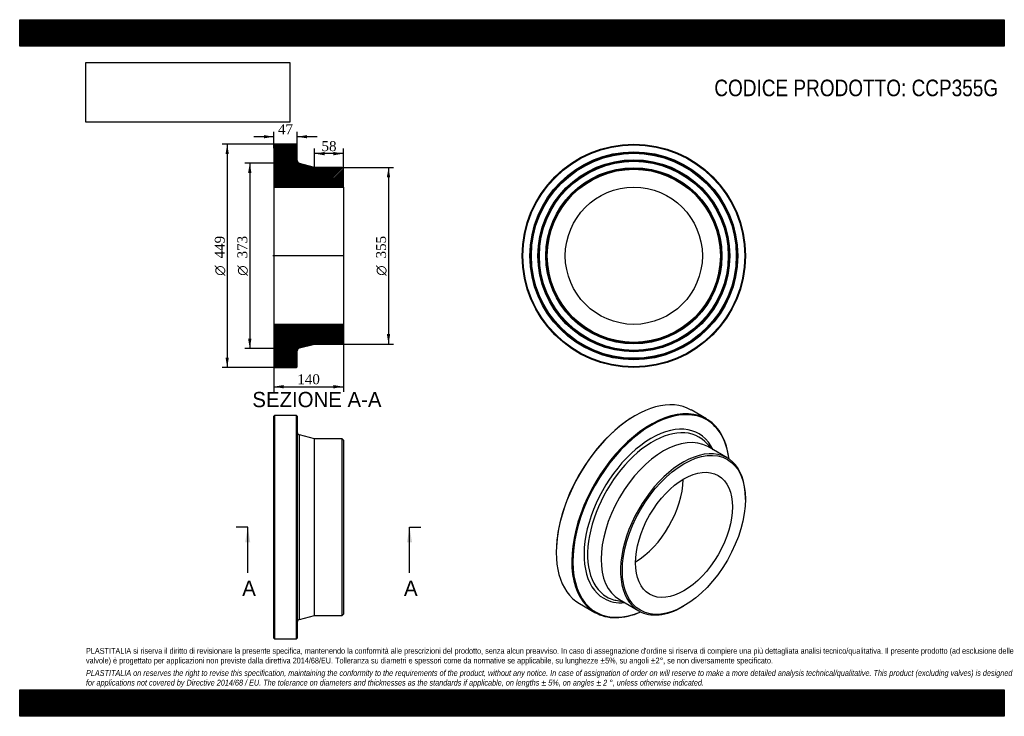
# Model space of a CAD drawing. Header units: millimetres. Extents: x 0 to 1980, y 0 to 1400.
import ezdxf
from ezdxf.enums import TextEntityAlignment as Align
from ezdxf.lldxf.tags import DXFTag

# ---------------------------------------------------------------- set-up
doc = ezdxf.new("R2010")
doc.units = ezdxf.units.MM
doc.header["$LTSCALE"] = 6.666667
for name, color, linetype in [('CCP355G', 7, 'Continuous'), ('Default', 7, 'Continuous'), ('DV4_Default', 7, 'Continuous')]:
    doc.layers.add(name, color=color, linetype=linetype)
doc.styles.add('SEACAD_Solid_Edge_ANSI', font='seans.ttf')
doc.styles.add('SEACAD_Solid_Edge_ANSI1_Symbols', font='semeca1.ttf')
doc.styles.add('SEACAD_Times_New_Roman', font='times.ttf')
tags = doc.linetypes.add('CENTER2', pattern=[28.575, 19.05, -3.175, 3.175, -3.175]).pattern_tags.tags
tags[10:11] = [DXFTag(74, 4), DXFTag(75, 0), DXFTag(340, '0'), DXFTag(46, 0.0), DXFTag(50, 0.0), DXFTag(44, 0.0), DXFTag(45, 0.0)]
tags[8:9] = [DXFTag(74, 4), DXFTag(75, 0), DXFTag(340, '0'), DXFTag(46, 0.0), DXFTag(50, 0.0), DXFTag(44, 0.0), DXFTag(45, 0.0)]
tags[6:7] = [DXFTag(74, 4), DXFTag(75, 0), DXFTag(340, '0'), DXFTag(46, 0.0), DXFTag(50, 0.0), DXFTag(44, 0.0), DXFTag(45, 0.0)]
tags[4:5] = [DXFTag(74, 4), DXFTag(75, 0), DXFTag(340, '0'), DXFTag(46, 0.0), DXFTag(50, 0.0), DXFTag(44, 0.0), DXFTag(45, 0.0)]
doc.dimstyles.new('ANSImm', dxfattribs={"dimtxt": 20, "dimasz": 20, "dimexe": 10, "dimexo": 0, "dimgap": 5, "dimtad": 1, "dimdsep": 46, "dimtxsty": 'SEACAD_Times_New_Roman', "dimblk1": '_SE_FILLED', "dimblk2": '_SE_FILLED', "dimsah": 1, "dimcen": 10, "dimazin": 0, "dimtfac": 0.85, "dimtdec": 3, "dimtofl": 0, "dimtmove": 0, "dimatfit": 3, "dimfxl": 1, "dimarcsym": 0})
picture_1 = doc.add_image_def('image1.jpg', size_in_pixel=(4302, 1260))

# ---------------------------------------------------------------- blocks, each defined once
blk = doc.blocks.new('SE')
at = {"layer": 'CCP355G', "color": 7, "linetype": 'Continuous'}
for p, q in [((512.5, 604.7), (511, 603.2)), ((511, 157.2), (511, 603.2)), ((512.5, 604.7), (512.5, 155.7)), ((556.5, 604.7), (512.5, 604.7)), ((556.5, 155.7), (556.5, 604.7)), ((558, 603.2), (556.5, 604.7)), ((558, 603.2), (558, 157.2)), ((562.6, 194.8), (562.6, 565.5)), ((593, 557.7), (562.6, 565.5)), ((593, 202.7), (593, 557.7)), ((648.5, 557.7), (593, 557.7)), ((648.5, 202.7), (648.5, 557.7)), ((651, 555.2), (648.5, 557.7)), ((651, 555.2), (651, 205.2)), ((562.6, 194.8), (593, 202.7)), ((593, 202.7), (648.5, 202.7)), ((648.5, 202.7), (651, 205.2)), ((511, 157.2), (512.5, 155.7)), ((512.5, 155.7), (556.5, 155.7)), ((556.5, 155.7), (558, 157.2))]:
    blk.add_line(p, q, dxfattribs=at)
for centre, start, end in [((564, 571.3), 180, 255.5792), ((564, 189), 104.4208, 180)]:
    blk.add_arc(centre, 6, start, end, dxfattribs=at)
blk = doc.blocks.new('SE1')
at = {"layer": 'CCP355G', "color": 7, "linetype": 'Continuous'}
for p, q in [((1381.1, 597.6), (1350, 615.6)), ((1237.8, 604.4), (1236.7, 603.8)), ((1391.6, 537.3), (1381.1, 548.8)), ((1422.7, 519.3), (1383.5, 542)), ((1459.5, 436), (1459.5, 438.1)), ((1079, 330.7), (1079, 329.5)), ((1125.5, 226.7), (1156.6, 208.7)), ((1198.9, 233.2), (1214.1, 229.9)), ((1206, 234.5), (1245.2, 211.9)), ((1333.9, 220.7), (1335.7, 221.7))]:
    blk.add_line(p, q, dxfattribs=at)
for centre, major_axis, start_param, end_param in [((1237.8, 421.1), (112.2, 194.4), 0, 3.141593), ((1268.9, 403.2), (-112.3, -194.4), 2.48149, 6.283185), ((1270, 402.6), (111.5, 193.1), 0, 3.792871), ((1236.7, 421.7), (-111.5, -193.1), 3.926991, 5.497787), ((1270, 402.6), (111.5, 193.1), 5.631907, 6.283185), ((1270, 402.6), (-95.6, -165.5), 2.761361, 6.283185), ((1273.1, 400.7), (-92.7, -160.5), 3.000872, 6.283185), ((1294.7, 388.3), (-88.8, -153.7), 3.141593, 6.283185), ((1333.9, 365.6), (-88.8, -153.7), 2.356194, 6.283185), ((1273.1, 400.7), (-92.7, -160.5), -3.324437, -3.282313), ((1236.7, 421.7), (-68.9, -119.3), 0.801494, 2.340099), ((1273.1, 400.7), (-92.7, -160.5), 0, 0.140663), ((1270, 402.6), (-95.6, -165.5), 0, 0.380231), ((1273.1, 400.7), (-92.7, -160.5), 0.140663, 0.182845), ((1333.9, 365.6), (-88.8, -153.7), 0, 0.785398), ((1268.9, 403.2), (-112.3, -194.4), 0, 0.660103)]:
    blk.add_ellipse(centre, major_axis=major_axis, ratio=0.57735, start_param=start_param, end_param=end_param, dxfattribs=at)
for major_axis in [(87.5, 151.6), (-68.9, -119.3)]:
    blk.add_ellipse((1335.7, 364.6), major_axis=major_axis, ratio=0.57735, dxfattribs=at)
blk = doc.blocks.new('SE2')
at = {"layer": 'CCP355G', "color": 7, "linetype": 'Continuous'}
for radius in [224.5, 223, 209, 207.5, 206, 193, 191.5, 190, 177, 175.5, 174, 137.8]:
    blk.add_circle((1235, 925.5), radius, dxfattribs=at)
blk = doc.blocks.new('SE4')
at = {"color": 7, "linetype": 'Continuous', "style": 'SEACAD_Solid_Edge_ANSI'}
blk.add_text('A', height=30.7, dxfattribs=at).set_placement((447.5, 272.8), align=Align.TOP_LEFT)
blk = doc.blocks.new('SE5')
at = {"color": 7, "linetype": 'Continuous', "style": 'SEACAD_Solid_Edge_ANSI'}
blk.add_text('A', height=30.7, dxfattribs=at).set_placement((772.8, 272.8), align=Align.TOP_LEFT)
blk = doc.blocks.new('SEANNOT_GROUP')
at = {"linetype": 'Continuous'}
blk.add_hatch(color=7, dxfattribs=at).paths.add_polyline_path([(463.7, 349.5), (458.6, 380.2), (453.4, 349.5)])
at = {"color": 7, "linetype": 'Continuous'}
blk.add_lwpolyline([(458.6, 288.2), (458.6, 380.2)], dxfattribs=at)
blk = doc.blocks.new('SEANNOT_GROUP1')
at = {"linetype": 'Continuous'}
blk.add_hatch(color=7, dxfattribs=at).paths.add_polyline_path([(789, 349.5), (783.9, 380.2), (778.8, 349.5)])
at = {"color": 7, "linetype": 'Continuous'}
blk.add_lwpolyline([(783.9, 288.2), (783.9, 380.2)], dxfattribs=at)
blk = doc.blocks.new('SE3')
at = {"layer": 'Default', "color": 7, "linetype": 'CENTER2'}
for p, q in [((458.6, 380.2), (435.6, 380.2)), ((783.9, 380.2), (806.9, 380.2))]:
    blk.add_line(p, q, dxfattribs=at)
at = {"layer": 'Default', "color": 7, "linetype": 'CENTER2', "const_width": 0.0001}
blk.add_lwpolyline([(458.6, 380.2), (783.9, 380.2)], dxfattribs=at)
at = {"layer": 'Default'}
for name in ['SEANNOT_GROUP', 'SEANNOT_GROUP1', 'SE4', 'SE5']:
    blk.add_blockref(name, (0, 0), dxfattribs=at)
blk = doc.blocks.new('SE6')
at = {"layer": 'CCP355G', "linetype": 'Continuous'}
h = blk.add_hatch(dxfattribs=at)
h.set_pattern_fill('LINE', scale=0.629921, angle=45, style=0)
edge = h.paths.add_edge_path()
edge.add_line((648.5, 1103), (593, 1103))
edge.add_line((593, 1103), (562.6, 1110.9))
edge.add_arc((564, 1116.7), 6, 180, 255.5792, ccw=False)
edge.add_line((558, 1116.7), (558, 1148.5))
edge.add_line((558, 1148.5), (556.5, 1150))
edge.add_line((556.5, 1150), (512.5, 1150))
edge.add_line((512.5, 1150), (511, 1148.5))
edge.add_line((511, 1148.5), (511, 1134.5))
edge.add_line((511, 1134.5), (512.1, 1133))
edge.add_line((512.1, 1133), (511, 1131.5))
edge.add_line((511, 1131.5), (511, 1118.5))
edge.add_line((511, 1118.5), (512.1, 1117))
edge.add_line((512.1, 1117), (511, 1115.5))
edge.add_line((511, 1115.5), (511, 1102.5))
edge.add_line((511, 1102.5), (512.1, 1101))
edge.add_line((512.1, 1101), (511, 1099.5))
edge.add_line((511, 1099.5), (511, 1063.3))
edge.add_line((511, 1063.3), (651, 1063.3))
edge.add_line((651, 1063.3), (651, 1100.5))
edge.add_line((651, 1100.5), (648.5, 1103))
h = blk.add_hatch(dxfattribs=at)
h.set_pattern_fill('LINE', scale=0.629921, angle=45, style=0)
edge = h.paths.add_edge_path()
edge.add_line((651, 750.5), (651, 787.7))
edge.add_line((651, 787.7), (511, 787.7))
edge.add_line((511, 787.7), (511, 751.5))
edge.add_line((511, 751.5), (512.1, 750))
edge.add_line((512.1, 750), (511, 748.5))
edge.add_line((511, 748.5), (511, 735.5))
edge.add_line((511, 735.5), (512.1, 734))
edge.add_line((512.1, 734), (511, 732.5))
edge.add_line((511, 732.5), (511, 719.5))
edge.add_line((511, 719.5), (512.1, 718))
edge.add_line((512.1, 718), (511, 716.5))
edge.add_line((511, 716.5), (511, 702.5))
edge.add_line((511, 702.5), (512.5, 701))
edge.add_line((512.5, 701), (556.5, 701))
edge.add_line((556.5, 701), (558, 702.5))
edge.add_line((558, 702.5), (558, 734.4))
edge.add_arc((564, 734.4), 6, 104.4208, 180, ccw=False)
edge.add_line((562.6, 740.2), (593, 748))
edge.add_line((593, 748), (648.5, 748))
edge.add_line((648.5, 748), (651, 750.5))
at = {"layer": 'CCP355G', "color": 7, "linetype": 'Continuous'}
for p, q in [((511, 1148.5), (512.5, 1150)), ((511, 1148.5), (511, 1134.5)), ((556.5, 1150), (512.5, 1150)), ((556.5, 1150), (558, 1148.5)), ((558, 1116.7), (558, 1148.5)), ((511, 1134.5), (511, 1131.5)), ((511, 1134.5), (512.1, 1133)), ((512.1, 1133), (511, 1131.5)), ((511, 1131.5), (511, 1118.5)), ((511, 1118.5), (511, 1115.5)), ((511, 1118.5), (512.1, 1117)), ((512.1, 1117), (511, 1115.5)), ((511, 1115.5), (511, 1102.5)), ((593, 1103), (562.6, 1110.9)), ((511, 1102.5), (511, 1099.5)), ((511, 1102.5), (512.1, 1101)), ((512.1, 1101), (511, 1099.5)), ((511, 1099.5), (511, 1063.3)), ((648.5, 1103), (593, 1103)), ((648.5, 1103), (651, 1100.5)), ((651, 1063.3), (651, 1100.5)), ((511, 1063.3), (511, 787.7)), ((511, 1063.3), (651, 1063.3)), ((651, 1063.3), (651, 787.7)), ((651, 787.7), (511, 787.7)), ((511, 787.7), (511, 751.5)), ((651, 750.5), (651, 787.7)), ((511, 751.5), (511, 748.5)), ((511, 751.5), (512.1, 750)), ((512.1, 750), (511, 748.5)), ((511, 748.5), (511, 735.5)), ((511, 735.5), (511, 732.5)), ((511, 735.5), (512.1, 734)), ((512.1, 734), (511, 732.5)), ((558, 702.5), (558, 734.4)), ((562.6, 740.2), (593, 748)), ((593, 748), (648.5, 748)), ((651, 750.5), (648.5, 748)), ((511, 732.5), (511, 719.5)), ((511, 719.5), (511, 716.5)), ((511, 719.5), (512.1, 718)), ((512.1, 718), (511, 716.5)), ((511, 716.5), (511, 702.5)), ((512.5, 701), (511, 702.5)), ((512.5, 701), (556.5, 701)), ((558, 702.5), (556.5, 701))]:
    blk.add_line(p, q, dxfattribs=at)
for centre, start, end in [((564, 1116.7), 180, 255.5792), ((564, 734.4), 104.4208, 180)]:
    blk.add_arc(centre, 6, start, end, dxfattribs=at)
at = {"layer": 'DV4_Default', "color": 7, "linetype": 'CENTER2'}
for p, q in [((558, 1116.7), (558, 1112)), ((562.6, 1110.9), (558, 1112)), ((652.8, 925.5), (509.3, 925.5)), ((562.6, 740.2), (558, 739)), ((558, 734.4), (558, 739))]:
    blk.add_line(p, q, dxfattribs=at)
blk = doc.blocks.new('GDimGGroup')
at = {"layer": 'Default', "linetype": 'Continuous'}
for points in [[(414, 1130), (420.6, 1130), (417.3, 1150)], [(414, 721), (417.3, 701), (420.6, 721)]]:
    blk.add_hatch(color=7, dxfattribs=at).paths.add_polyline_path(points)
at = {"layer": 'Default', "color": 7, "linetype": 'Continuous'}
for p, q in [((534.5, 1150), (407.3, 1150)), ((417.3, 1150), (417.3, 701)), ((534.5, 701), (407.3, 701))]:
    blk.add_line(p, q, dxfattribs=at)
for s, style, p in [('449', 'SEACAD_Times_New_Roman', (392.3, 920.2)), ('O', 'SEACAD_Solid_Edge_ANSI1_Symbols', (392.3, 885.4))]:
    blk.add_text(s, height=20, rotation=90, dxfattribs=dict(at, style=style)).set_placement(p, align=Align.TOP_LEFT)
blk = doc.blocks.new('GDimGGroup1')
at = {"layer": 'Default', "linetype": 'Continuous'}
for points in [[(459.3, 1092), (466, 1092), (462.7, 1112)], [(459.3, 759), (462.7, 739), (466, 759)]]:
    blk.add_hatch(color=7, dxfattribs=at).paths.add_polyline_path(points)
at = {"layer": 'Default', "color": 7, "linetype": 'Continuous'}
for p, q in [((558, 1112), (452.7, 1112)), ((462.7, 1112), (462.7, 739)), ((558, 739), (452.7, 739))]:
    blk.add_line(p, q, dxfattribs=at)
for s, style, p in [('373', 'SEACAD_Times_New_Roman', (437.7, 920.2)), ('O', 'SEACAD_Solid_Edge_ANSI1_Symbols', (437.7, 885.4))]:
    blk.add_text(s, height=20, rotation=90, dxfattribs=dict(at, style=style)).set_placement(p, align=Align.TOP_LEFT)
blk = doc.blocks.new('GDimGGroup2')
at = {"layer": 'Default', "linetype": 'Continuous'}
for points in [[(745, 1083), (741.7, 1103), (738.3, 1083)], [(745, 768), (738.3, 768), (741.7, 748)]]:
    blk.add_hatch(color=7, dxfattribs=at).paths.add_polyline_path(points)
at = {"layer": 'Default', "color": 7, "linetype": 'Continuous'}
for p, q in [((648.5, 1103), (751.7, 1103)), ((741.7, 1103), (741.7, 748)), ((648.5, 748), (751.7, 748))]:
    blk.add_line(p, q, dxfattribs=at)
for s, style, p in [('355', 'SEACAD_Times_New_Roman', (716.7, 920.2)), ('O', 'SEACAD_Solid_Edge_ANSI1_Symbols', (716.7, 885.4))]:
    blk.add_text(s, height=20, rotation=90, dxfattribs=dict(at, style=style)).set_placement(p, align=Align.TOP_LEFT)
blk = doc.blocks.new('DMBLK31')
at = {"layer": 'Default', "linetype": 'Continuous'}
for points in [[(531, 659), (531, 665.7), (511, 662.4)], [(631, 659), (651, 662.4), (631, 665.7)]]:
    blk.add_hatch(color=7, dxfattribs=at).paths.add_polyline_path(points)
at = {"layer": 'Default', "color": 7, "linetype": 'Continuous'}
for p, q in [((511, 787.7), (511, 652.4)), ((651, 787.7), (651, 652.4)), ((511, 662.4), (651, 662.4))]:
    blk.add_line(p, q, dxfattribs=at)
at = {"layer": 'Default', "color": 7, "linetype": 'Continuous', "style": 'SEACAD_Times_New_Roman'}
blk.add_text('140', height=20, dxfattribs=at).set_placement((558.3, 687.4), align=Align.TOP_LEFT)
blk = doc.blocks.new('_SE_FILLED')
at = {"color": 0}
blk.add_line((0, 0), (-1, 0), dxfattribs=at)
blk.add_solid([(0, 0), (-1, -0.1665), (-1, 0.1665), (0, 0)], dxfattribs=at)
blk = doc.blocks.new('DMBLK32')
at = {"layer": 'Default', "linetype": 'Continuous'}
for points in [[(491, 1168.1), (491, 1161.5), (511, 1164.8)], [(578, 1168.1), (558, 1164.8), (578, 1161.5)]]:
    blk.add_hatch(color=7, dxfattribs=at).paths.add_polyline_path(points)
at = {"layer": 'Default', "color": 7, "linetype": 'Continuous'}
for p, q in [((511, 1141.5), (511, 1174.8)), ((558, 1132.6), (558, 1174.8)), ((511, 1164.8), (471, 1164.8)), ((598, 1164.8), (558, 1164.8))]:
    blk.add_line(p, q, dxfattribs=at)
at = {"layer": 'Default', "color": 7, "linetype": 'Continuous', "style": 'SEACAD_Times_New_Roman'}
blk.add_text('47', height=20, dxfattribs=at).set_placement((519.4, 1189.8), align=Align.TOP_LEFT)
blk = doc.blocks.new('DMBLK33')
at = {"layer": 'Default', "linetype": 'Continuous'}
for points in [[(613, 1134.2), (593, 1130.9), (613, 1127.5)], [(631, 1134.2), (631, 1127.5), (651, 1130.9)]]:
    blk.add_hatch(color=7, dxfattribs=at).paths.add_polyline_path(points)
at = {"layer": 'Default', "color": 7, "linetype": 'Continuous'}
for p, q in [((593, 1103), (593, 1140.9)), ((651, 1130.9), (593, 1130.9)), ((651, 1063.3), (651, 1140.9))]:
    blk.add_line(p, q, dxfattribs=at)
at = {"layer": 'Default', "color": 7, "linetype": 'Continuous', "style": 'SEACAD_Times_New_Roman'}
blk.add_text('58', height=20, dxfattribs=at).set_placement((606.9, 1155.9), align=Align.TOP_LEFT)

msp = doc.modelspace()

# ---------------------------------------------------------------- hatches: boundary and pattern name
at = {"layer": 'Default', "linetype": 'Continuous'}
h = msp.add_hatch(dxfattribs=at)
h.set_pattern_fill('LINE', scale=0.629921, angle=45, style=0)
h.paths.add_polyline_path([(1980, 1346.667), (1980, 1400), (0, 1400), (0, 1346.667)])
for points in [[(1980, 1346.667), (1980, 1400), (0, 1400), (0, 1346.667)], [(1980, 0), (1980, 53.333), (0, 53.333), (0, 0)]]:
    msp.add_hatch(color=7, dxfattribs=at).paths.add_polyline_path(points)
h = msp.add_hatch(dxfattribs=at)
h.set_pattern_fill('LINE', scale=0.629921, angle=45, style=0)
h.paths.add_polyline_path([(1980, 0), (1980, 53.333), (0, 53.333), (0, 0)])

# ---------------------------------------------------------------- linework, layer by layer
at = {"layer": 'Default', "color": 7, "linetype": 'Continuous'}
for p, q in [((0, 1400), (1980, 1400)), ((0, 1346.667), (0, 1400)), ((1980, 1400), (1980, 1346.667)), ((1980, 1346.667), (0, 1346.667)), ((0, 53.333), (1980, 53.333)), ((0, 0), (0, 53.333)), ((1980, 53.333), (1980, 0)), ((1980, 0), (0, 0))]:
    msp.add_line(p, q, dxfattribs=at)

# ---------------------------------------------------------------- block references
at = {"layer": 'Default'}
for name in ['GDimGGroup', 'SE6', 'SE2', 'GDimGGroup1', 'GDimGGroup2', 'SE1', 'SE', 'SE3']:
    msp.add_blockref(name, (0, 0), dxfattribs=at)

# ---------------------------------------------------------------- texts
at = {"layer": 'Default', "color": 7, "linetype": 'Continuous', "style": 'SEACAD_Solid_Edge_ANSI'}
msp.add_text('SEZIONE A-A', height=30.66667, dxfattribs=at).set_placement((467.808, 651.957), align=Align.TOP_LEFT)
at = {"layer": 'Default', "attachment_point": 1}
for s, insert, char_height, width in [('{\\fArial Narrow|b0||i0||c0|p34;\\C7;\\H33.33333333;\\W1.;CODICE PRODOTTO: CCP355G}', (1396.852, 1279.561), 33.33333, 572.3334), ("{\\fArial Narrow|b0||i0||c0|p34;\\C7;\\H11.66666667;\\W1.;PLASTITALIA si riserva il diritto di revisionare la presente specifica, mantenendo la conformità alle prescrizioni del prodotto, senza alcun preavviso. In caso di assegnazione d'ordine si riserva di compiere una più dettagliata analisi tecnico/qualitativa. Il presente prodotto (ad esclusione delle \\P}{\\fArial Narrow|b0||i0||c0|p34;\\C7;\\H11.66666667;\\W1.;valvole) è progettato per applicazioni non previste dalla direttiva 2014/68/EU. Tolleranza su diametri e spessori come da normative se applicabile, su lunghezze ±5%, su angoli ±2°, se non diversamente specificato.\\P}{\\fArial Narrow|b0||i0||c0|p34;\\C7;\\H3.333333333;\\W1.;   \\P}{\\fArial Narrow|b0||i1||c0|p34;\\C7;\\H11.66666667;\\W1.;PLASTITALIA on reserves the right to revise this specification, maintaining the conformity to the requirements of the product, without any notice. In case of assignation of order on will reserve to make a more detailed analysis technical/qualitative. This product (excluding valves) is designed \\P}{\\fArial Narrow|b0||i1||c0|p34;\\C7;\\H11.66666667;\\W1.;for applications not covered by Directive 2014/68 / EU. The tolerance on diameters and thicknesses as the standards if applicable, on lengths ± 5%, on angles ± 2 °, unless otherwise indicated.\\P}", (133.333, 137.349), 11.666667, 1713.33333)]:
    msp.add_mtext(s, dxfattribs=dict(at, insert=insert, char_height=char_height, width=width))

# ---------------------------------------------------------------- dimensions: what is measured, and where the dimension line sits
at = {"layer": 'Default', "color": 7, "linetype": 'Continuous'}
for base, p1, p2, picture, middle in [((511.044, 1164.801), (558.044, 1132.604), (511.044, 1141.527), 'DMBLK32', (534.544, 1164.801)), ((593.044, 1130.854), (651.044, 1063.327), (593.044, 1103.027), 'DMBLK33', (622.044, 1130.854))]:
    dim = msp.add_linear_dim(base=base, p1=p1, p2=p2, text='\\A1;<>', dimstyle='ANSImm', dxfattribs=at)
    dim.commit()
    dim.dimension.update_dxf_attribs({"geometry": picture, "text_midpoint": middle, "dimtype": 160})
dim = msp.add_linear_dim(base=(511.044, 662.355), p1=(511.044, 787.727), p2=(651.044, 787.727), angle=360, text='\\A1;<>', dimstyle='ANSImm', dxfattribs=at)
dim.commit()
dim.dimension.update_dxf_attribs({"geometry": 'DMBLK31', "text_midpoint": (581.044, 662.355), "dimtype": 161})

# ---------------------------------------------------------------- pictures from other files: only their frames are drawn
image = msp.add_image(picture_1, insert=(133.333, 1194.021), size_in_units=(409.714, 120))
image.dxf.flags = 7

doc.saveas('drawing.dxf')
